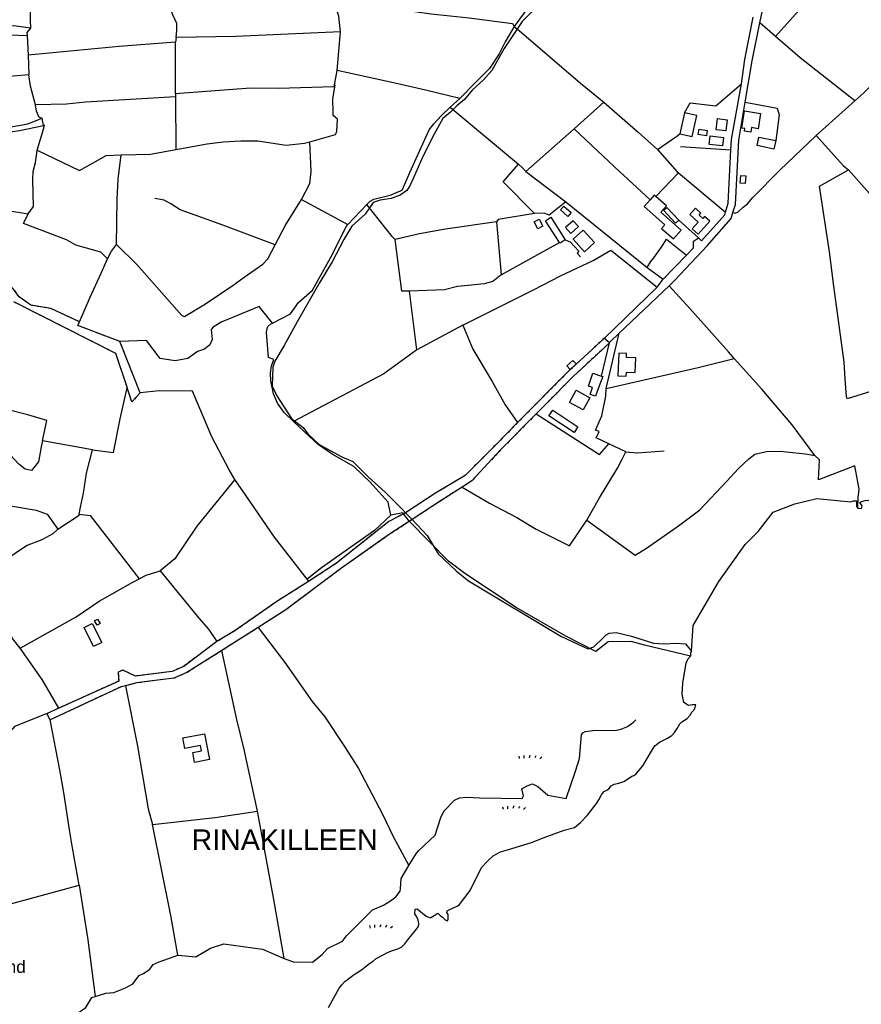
# Model space of a CAD drawing. Extents: x 119999 to 6050531, y -19778 to 3735158.
# Tile 49 of 66: x 2160877 to 2776927, y 946272 to 1667415. Entities that reach past the tile are written whole.
import ezdxf

# ---------------------------------------------------------------- set-up
doc = ezdxf.new("R2010")
doc.units = 0
doc.header["$LTSCALE"] = 20
doc.linetypes.add('PECK', pattern=[0.2, 0.1, -0.1])
for name, color, linetype in [('90 - SITE GENERALLY', 2, 'Continuous'), ('BDY_LEFT', 7, 'Continuous'), ('BLD_OTL_P', 1, 'Continuous'), ('BLD_OTL_S', 1, 'Continuous'), ('GEN_LIN_D', 3, 'Continuous'), ('LAND_SYMB', 6, 'Continuous'), ('OTHER_SYM', 6, 'Continuous'), ('ROADS', 7, 'Continuous'), ('ROADS_PCK', 7, 'PECK'), ('TOWNLAND', 7, 'Continuous'), ('WATER_FTR', 4, 'Continuous')]:
    doc.layers.add(name, color=color, linetype=linetype)
doc.styles.get("Standard").update_dxf_attribs({"font": 'arial.ttf', "height": 2})

# ---------------------------------------------------------------- blocks, each defined once
blk = doc.blocks.new('27', base_point=(148.352383, 311.221979))
for p, q in [((144.718675, 312.424787), (144.918538, 311.52541)), ((146.584048, 312.69127), (146.584048, 311.691962)), ((148.815833, 312.75789), (148.51604, 311.858512)), ((150.980998, 312.591337), (150.581275, 311.791892)), ((153.112853, 312.158305), (152.413338, 311.45879))]:
    blk.add_line(p, q)
blk = doc.blocks.new('1586')
at = {"layer": 'BDY_LEFT'}
for points in [[(122532.53, 307897.99), (122533.87, 307916.78), (122552.65, 307948.85), (122571.99, 307976.1), (122581.49, 307985.56), (122592.45, 307999.77), (122608.37, 308005.93), (122624.46, 308009.8), (122649.24, 308007.21), (122651.12, 308008), (122653.52, 308008.01), (122653.53, 308003.91), (122654.33, 308002.67)], [(122654.33, 308002.67), (122657.13, 308002.39), (122657.46, 308004.44), (122655.91, 308006.83), (122657.11, 308007.52), (122659.83, 308008.38), (122661.71, 308008.39), (122664.62, 308007.55), (122665.15, 308004.48), (122665.84, 308002.26), (122666.7, 308002.27), (122666.91, 308002.94)], [(122505.88, 307828.62), (122509.12, 307831.2), (122515.09, 307834.13), (122518.15, 307836.19), (122520.19, 307838.43), (122522.23, 307841.17), (122524.09, 307844.59), (122525.62, 307846.14), (122529.37, 307848.55), (122531.58, 307850.95), (122532.93, 307853.18), (122534.97, 307855.75), (122535.81, 307858.49), (122533.25, 307858.65), (122530.35, 307858.12), (122527.09, 307860.33), (122525.87, 307866.3), (122526.34, 307874.5), (122527.17, 307880.49), (122528.67, 307889.04), (122530.02, 307892.12), (122531.89, 307894.35)], [(122532.53, 307897.99), (122531.87, 307896.92), (122531.89, 307894.35)], [(122285.76, 307661.19), (122291.04, 307664.63), (122293.59, 307666.53), (122296.83, 307669.1), (122299.55, 307670.82), (122301.76, 307672.71), (122307.39, 307675.82), (122310.63, 307677.37), (122313.7, 307678.75), (122317.79, 307679.96), (122320.52, 307681.34), (122322.9, 307683.57), (122325.61, 307687.52), (122329.35, 307691.98), (122331.39, 307694.21), (122332.92, 307696.26), (122333.08, 307698.49), (122332.56, 307700.88), (122331.69, 307703.26), (122330.14, 307705.48), (122330.47, 307708.9), (122331.83, 307709.24), (122338.35, 307703.81), (122340.92, 307702.97), (122341.77, 307702.8), (122344.33, 307704.35), (122346.88, 307706.07), (122348.6, 307704.37), (122350.31, 307703.01), (122352.37, 307701.14), (122353.91, 307700.46), (122354.59, 307701.66), (122354.58, 307705.08), (122353.54, 307706.61), (122353.71, 307707.81), (122357.63, 307709.71), (122361.04, 307711.09), (122362.74, 307712.29), (122370.73, 307722.58), (122378.85, 307739.36), (122383.44, 307744.34), (122387.52, 307747.94), (122392.8, 307751.04), (122397.92, 307752.43), (122415.49, 307757.81), (122424.87, 307761.44), (122439.54, 307766.81), (122446.88, 307768.72), (122451.3, 307772.33), (122456.57, 307777.82), (122463.03, 307786.39), (122464.72, 307788.96), (122466.93, 307793.07), (122468.63, 307795.13), (122470.67, 307796), (122472.2, 307797.2), (122473.9, 307799.26), (122475.95, 307800.46), (122479.53, 307801.16), (122483.11, 307802.55), (122485.84, 307804.1), (122489.07, 307806.33), (122490.44, 307806.85), (122491.97, 307807.71), (122496.9, 307813.89), (122503.34, 307824.68), (122505.88, 307828.62)], [(122266.91, 307636.84), (122274.7, 307651.06), (122276.74, 307653.63), (122278.78, 307655.86), (122281.84, 307658.27), (122285.76, 307661.19)]]:
    blk.add_lwpolyline(points, dxfattribs=at)
at = {"layer": 'BLD_OTL_P'}
for points in [[(122431.03, 308074.48), (122449.45, 308062.16), (122446.65, 308057.97), (122428.23, 308070.29), (122431.03, 308074.48)], [(122176.16, 307837.44), (122179.86, 307818.52), (122168.93, 307816.38), (122167.49, 307823.74), (122174.02, 307825.02), (122173.27, 307828.88), (122161.71, 307826.62), (122160.21, 307834.32), (122176.16, 307837.44)]]:
    blk.add_lwpolyline(points, dxfattribs=at)
at = {"layer": 'BLD_OTL_S'}
blk.add_line((122527.62, 308292.19), (122524.21, 308276.76), dxfattribs=at)
for points in [[(122524.21, 308276.76), (122533.21, 308274.77), (122536.62, 308290.21), (122527.62, 308292.19)], [(122571.53, 308293.6), (122583.19, 308291.81), (122581.47, 308280.58), (122576.56, 308281.34), (122576.07, 308278.11), (122571.33, 308278.84), (122571.61, 308280.72), (122569.59, 308281.03), (122571.53, 308293.6)], [(122558.74, 308287.1), (122557.78, 308279), (122550.61, 308279.86), (122551.57, 308287.95), (122558.74, 308287.1)], [(122538.23, 308280.12), (122544.21, 308279.15), (122543.59, 308275.35), (122537.61, 308276.32), (122538.23, 308280.12)], [(122546.37, 308275.23), (122556.1, 308274.14), (122555.42, 308268.02), (122545.68, 308269.12), (122546.37, 308275.23)], [(122594.27, 308271.95), (122592.98, 308265.69), (122580.68, 308268.23), (122581.97, 308274.49), (122594.27, 308271.95)], [(122572.44, 308246.08), (122571.91, 308240.35), (122568.17, 308240.69), (122568.7, 308246.42), (122572.44, 308246.08)], [(122506.56, 308230.83), (122505.34, 308231.91), (122502.33, 308228.55)], [(122442.08, 308216.38), (122436.65, 308221.14), (122439.1, 308223.93), (122444.53, 308219.17), (122442.08, 308216.38)], [(122502.33, 308228.55), (122497.96, 308223.67), (122513.06, 308210.14), (122510.75, 308207.56), (122519.36, 308199.85), (122525.05, 308206.2), (122510.26, 308219.44), (122514.33, 308223.99), (122506.56, 308230.83)], [(122523.31, 308213.5), (122520.94, 308211.32), (122512.24, 308220.79), (122514.61, 308222.97), (122523.31, 308213.5)], [(122537.54, 308203.3), (122546.03, 308212.8), (122542.23, 308216.19), (122540.98, 308214.78), (122538.15, 308217.3), (122539.52, 308218.83), (122535.61, 308222.32), (122531.46, 308217.67), (122537.59, 308212.19), (122533.15, 308207.22), (122537.54, 308203.3)], [(122436.09, 308197.18), (122425.8, 308213.2), (122429.63, 308215.66), (122440.25, 308199.13)], [(122445.96, 308213.2), (122440.44, 308208.13), (122444.31, 308203.92), (122449.83, 308209), (122445.96, 308213.2)], [(122453.25, 308206.33), (122445.93, 308199.59), (122454.28, 308190.51), (122461.61, 308197.25), (122453.25, 308206.33)], [(122440.25, 308199.13), (122436.42, 308196.67), (122436.09, 308197.18)], [(122479.55, 308116.24), (122478.6, 308099.59), (122484.9, 308099.23), (122485.08, 308102.35), (122491.32, 308101.99), (122491.93, 308112.68), (122484.99, 308113.07), (122485.15, 308115.92), (122479.55, 308116.24)], [(122445.86, 308110.89), (122441.46, 308106.83), (122443.77, 308104.32), (122448.17, 308108.37), (122445.86, 308110.89)], [(122466.83, 308099.33), (122467.71, 308099.04), (122464.72, 308091.44), (122462.44, 308084.66), (122458.42, 308086.01), (122460.14, 308091.12), (122457.36, 308092.06), (122460.52, 308101.46), (122466.83, 308099.33)], [(122448.33, 308088.98), (122458.22, 308083.51), (122453.29, 308074.62), (122443.41, 308080.09), (122448.33, 308088.98)], [(122097.84, 307921.4), (122099.77, 307918.1), (122097.65, 307916.86), (122095.72, 307920.16), (122097.84, 307921.4)], [(122093.92, 307918.28), (122100.93, 307904.27), (122094.98, 307901.3), (122087.98, 307915.31), (122093.92, 307918.28)]]:
    blk.add_lwpolyline(points, dxfattribs=at)
at = {"layer": 'GEN_LIN_D'}
for p, q in [((122594.15, 308348.06), (122582.69, 308358.05)), ((122046.34, 308348.87), (122047.17, 308334.33)), ((122155.33, 308347.25), (122154.84, 308343.99)), ((122273.22, 308323.21), (122275.68, 308351.53)), ((122154.91, 308306.05), (122154.84, 308343.99)), ((122047.17, 308334.33), (122047.62, 308320.15)), ((122047.62, 308320.15), (122000, 308315.99)), ((122271.05, 308311.29), (122273.22, 308323.21)), ((122154.91, 308306.05), (122154.82, 308304.03)), ((122154.82, 308304.03), (122155.17, 308265.26)), ((122356.05, 308296.3), (122363.17, 308302.81)), ((122468.56, 308299.93), (122446.75, 308280.42)), ((122623.97, 308275.52), (122652.28, 308301.08)), ((122058.41, 308283.04), (122057.37, 308288.4)), ((122446.75, 308280.42), (122411.36, 308249.2)), ((122524.56, 308267.53), (122561.42, 308265.09)), ((122411.36, 308249.2), (122440.73, 308227.07)), ((122506.56, 308230.83), (122523.1, 308248.22)), ((122523.1, 308248.22), (122557.46, 308219.48)), ((122247.22, 308228.63), (122281.12, 308210.41)), ((122281.12, 308210.41), (122295.04, 308225.01)), ((122440.73, 308227.07), (122500.14, 308178.93)), ((122389.94, 308212.33), (122393.24, 308173.45)), ((122523.31, 308213.5), (122537.73, 308200.54)), ((122393.24, 308173.45), (122436.09, 308197.18)), ((122511.99, 308170.49), (122528.86, 308187.9)), ((122500.14, 308178.93), (122511.99, 308170.49)), ((122507.4, 308164.6), (122511.99, 308170.49)), ((122331.49, 308118.69), (122326.13, 308161.5)), ((122469.03, 308127.23), (122507.4, 308164.6)), ((122479.7, 308130.84), (122516.2, 308165.58)), ((122365.21, 308136.72), (122331.49, 308118.69)), ((122470.17, 308090.4), (122479.7, 308130.84)), ((122129.01, 308087.04), (122114.22, 308124.72)), ((122466.83, 308099.33), (122472.62, 308123.67)), ((122129.01, 308087.04), (122126.17, 308084.02)), ((122426.63, 308079.52), (122418.93, 308071.73)), ((122462.35, 308059.85), (122467.12, 308070.38)), ((122094.12, 308045.34), (122057.57, 308052.02)), ((122484.64, 308043.8), (122472.09, 308049.84)), ((122321.32, 307999.31), (122312.58, 307997.59)), ((122323.23, 307999.26), (122328.15, 307994.31)), ((122251.21, 307950.62), (122252.33, 307948.99)), ((122215.53, 307915.32), (122188.77, 307898.31)), ((122069.55, 307856.22), (122060.87, 307852.16)), ((122062.01, 307849.71), (122060.87, 307852.16)), ((122063.25, 307847.62), (122062.01, 307849.71))]:
    blk.add_line(p, q, dxfattribs=at)
for points in [[(122416.77, 308367.12), (122408.6, 308359.12), (122395.39, 308339.2), (122386.37, 308323.14), (122380.27, 308316.32), (122372.12, 308308.82), (122366.53, 308301.98), (122360.78, 308297.42), (122356.29, 308292.8), (122350.53, 308287.99), (122344.24, 308276.62), (122335.97, 308260.29), (122329.25, 308244.64), (122326.47, 308238.69), (122324.31, 308235.24), (122319.36, 308231.91), (122312.69, 308229.41), (122304.8, 308228.22), (122299.67, 308226.41), (122293.76, 308218.07), (122284.04, 308209.12), (122278.08, 308199.51), (122269.56, 308183.18), (122260.58, 308168.14), (122243.95, 308139.01), (122234.38, 308121.71), (122227.58, 308110.37), (122226.13, 308105.88), (122225.8, 308091.99), (122229.05, 308085.03), (122239.72, 308068.4), (122248.29, 308061.72), (122251.88, 308057.02), (122260.16, 308049.34), (122276.71, 308040.3), (122284.66, 308036.94), (122296.06, 308025.59), (122308.72, 308014.19), (122321.09, 308001.79), (122323.23, 307999.26)], [(122423.81, 308408.28), (122420.03, 308378.36), (122413.42, 308369.73), (122402.76, 308355.55)], [(122155.33, 308347.25), (122155.85, 308352.52), (122155.8, 308357.58), (122153.04, 308364.02), (122146.28, 308382.51)], [(122582.69, 308358.05), (122587.46, 308381.2), (122588.09, 308384.9)], [(122627.29, 308383.16), (122608.74, 308364.38), (122594.15, 308348.06)], [(122048.36, 308374.98), (122048.5, 308360.06), (122048.69, 308354.22)], [(122275.68, 308351.53), (122274.6, 308362.91), (122273.51, 308365.62), (122277.3, 308372.66)], [(122277.3, 308372.66), (122310.73, 308368.99), (122342.03, 308364.76), (122369.79, 308361.76), (122401.72, 308357.64), (122402.76, 308355.55)], [(122569.28, 308313.47), (122571.66, 308331.31), (122577.69, 308362.37)], [(122048.69, 308354.22), (122036.7, 308356), (122000, 308354.62), (121990.15, 308354.92)], [(122048.69, 308354.22), (122046.21, 308351.13), (122046.34, 308348.87)], [(122402.76, 308355.55), (122396.25, 308344.15), (122391.85, 308335.4), (122384.71, 308324.59), (122375, 308314.96), (122363.17, 308302.81)], [(122402.76, 308355.55), (122406.57, 308352.46), (122451.41, 308313.83), (122468.56, 308299.93)], [(122571.9, 308300.02), (122576.98, 308330.32), (122582.69, 308358.05)], [(121993.11, 308315.86), (121992.94, 308349.78), (122033.5, 308349.44), (122046.34, 308348.87)], [(122275.68, 308351.53), (122199.03, 308348.13), (122155.33, 308347.25)], [(122652.28, 308301.08), (122612.2, 308332.38), (122594.15, 308348.06)], [(122154.84, 308343.99), (122113.69, 308340.74), (122047.17, 308334.33)], [(122652.28, 308301.08), (122658.9, 308306.91), (122676.38, 308324.94)], [(122052.5, 308297.95), (122048.75, 308311.76), (122047.62, 308320.15)], [(122363.17, 308302.81), (122337.99, 308308.85), (122316.6, 308313.76), (122273.22, 308323.21)], [(122271.05, 308311.29), (122230.14, 308309.97), (122209.86, 308310.21), (122154.91, 308306.05)], [(122253.18, 308270.88), (122272.13, 308276.3), (122272.97, 308278.41), (122273.51, 308287.62), (122270.44, 308290.14), (122270.26, 308293.04), (122270.21, 308302.29), (122271.79, 308312.62), (122271.05, 308311.29)], [(122527.62, 308292.19), (122531.72, 308299.61), (122550.33, 308297.31), (122569.28, 308313.47)], [(122561.42, 308265.09), (122561.82, 308272.67), (122569.28, 308313.47)], [(122154.82, 308304.03), (122089.1, 308299.92), (122075.24, 308298.49), (122052.5, 308297.95)], [(122057.37, 308288.4), (122055.11, 308288.74), (122053.28, 308293.37), (122052.5, 308297.95)], [(122295.04, 308225.01), (122297.3, 308227.38), (122300.03, 308228.93), (122312.17, 308231.9), (122319.51, 308235.18), (122321.04, 308236.05), (122326.46, 308248.39), (122340.69, 308279.77), (122344.09, 308284.06), (122349.71, 308290.25), (122356.05, 308296.3)], [(122356.05, 308296.3), (122383.94, 308272.88), (122405.99, 308254.57)], [(122468.56, 308299.93), (122493.66, 308277.94), (122507.79, 308265.22)], [(122562.99, 308219.1), (122564.74, 308225.16), (122567.21, 308272.08), (122571.9, 308300.02)], [(122571.9, 308300.02), (122595.24, 308295.68), (122596.81, 308290.81), (122594.27, 308271.95)], [(121992.8, 308278.97), (122002.32, 308278.69), (122025.99, 308280.53), (122046.72, 308284.18), (122057.37, 308288.4)], [(122011.27, 308275.37), (122023.25, 308276.82), (122040.68, 308279.31), (122058.41, 308283.04)], [(122053.6, 308264.79), (122058.58, 308281.01), (122058.94, 308283.23), (122058.41, 308283.04)], [(122446.75, 308280.42), (122476.17, 308252.64), (122502.33, 308228.55)], [(122507.79, 308265.22), (122521.84, 308274.99), (122524.21, 308276.76)], [(122562.99, 308219.1), (122564.69, 308218.77), (122566.91, 308219.81), (122570.48, 308223.07), (122573.6, 308225.55), (122577.59, 308230.19), (122597.38, 308250.09), (122623.97, 308275.52)], [(122623.97, 308275.52), (122644.02, 308253.44), (122647.6, 308250.34)], [(122155.17, 308265.26), (122178.11, 308269.57), (122189.92, 308270.99), (122202.83, 308271.6), (122215.07, 308271.6), (122235.92, 308268.42), (122249.47, 308269.9), (122253.18, 308270.88)], [(122247.22, 308228.63), (122253.18, 308240.55), (122254.26, 308249.22), (122253.18, 308270.88)], [(122047.08, 308218.32), (122050.87, 308223.7), (122050.5, 308243.38), (122050.82, 308249.2), (122052.33, 308255.88), (122053.52, 308262.77), (122053.6, 308264.79)], [(122053.6, 308264.79), (122084.57, 308249.84), (122104.27, 308260.92), (122115.1, 308261.46)], [(122111.62, 308195.87), (122112.24, 308228.71), (122112.93, 308243.59), (122115.1, 308261.46)], [(122115.1, 308261.46), (122136.74, 308261.84), (122155.17, 308265.26)], [(122507.79, 308265.22), (122522.22, 308248.96), (122523.1, 308248.22)], [(122557.46, 308219.48), (122559.36, 308226.07), (122561.42, 308265.09)], [(122417.62, 308218.44), (122394.84, 308241.64), (122405.99, 308254.57)], [(122405.99, 308254.57), (122409.2, 308251.6), (122411.36, 308249.2)], [(122694.33, 308087.4), (122692.16, 308096.94), (122646.59, 308082.83), (122646.04, 308084.48), (122645.05, 308097.17), (122644.31, 308109.58), (122636.79, 308165.26), (122633.55, 308190.42), (122626.21, 308238.51), (122647.6, 308250.34)], [(122647.6, 308250.34), (122680.26, 308213.5), (122693.54, 308198.78), (122742.93, 308147.16)], [(122022.18, 308225.79), (122030.84, 308221.03), (122047.08, 308218.32)], [(122227.85, 308195.53), (122189.62, 308209.9), (122169.4, 308217.33), (122158.43, 308221.22), (122151.56, 308225.46), (122146.59, 308228.35), (122139.82, 308229.5)], [(122227.85, 308195.53), (122235.35, 308209.9), (122247.22, 308228.63)], [(122315.75, 308199.33), (122313.62, 308201.66), (122295.04, 308225.01)], [(122440.73, 308227.07), (122428.47, 308217.27), (122424.7, 308218.8), (122417.62, 308218.44)], [(122105.11, 308185.27), (122100.26, 308190.06), (122082.03, 308195.34), (122075.06, 308199.19), (122043.77, 308211.1), (122047.08, 308218.32)], [(122417.62, 308218.44), (122391.15, 308213.98), (122389.94, 308212.33)], [(122516.2, 308165.58), (122520.46, 308169.63), (122544, 308194.68), (122561.78, 308214.92), (122562.99, 308219.1)], [(122537.73, 308200.54), (122539.99, 308198.33), (122556.92, 308217.59), (122557.46, 308219.48)], [(122225.97, 308138.15), (122238.99, 308144.97), (122244.94, 308153.38), (122255.16, 308162.33), (122269.59, 308188.24), (122279.76, 308208.99), (122281.12, 308210.41)], [(122389.94, 308212.33), (122352.58, 308206.91), (122333.62, 308203.67), (122315.75, 308199.33)], [(122421.23, 308214.24), (122423.88, 308209.12), (122420.18, 308207.21), (122417.53, 308212.33), (122421.23, 308214.24)], [(122084.6, 308139.21), (122063.65, 308148.84), (122049.09, 308151.22), (122040.51, 308157.39), (122036.21, 308163.39), (122020.67, 308178.45), (122009.05, 308184.75), (122002.42, 308183.26), (121998.52, 308182.78), (121985.98, 308180.08), (121979.9, 308180.51), (121971.51, 308184.85), (121956.14, 308195.38), (121949.36, 308196.64)], [(122105.11, 308185.27), (122108, 308190.99), (122111.62, 308195.87)], [(122111.62, 308195.87), (122126.67, 308181.08), (122159.55, 308143.83), (122161.47, 308142.97), (122176.77, 308152.19), (122197.06, 308166), (122205.13, 308171.73), (122218.93, 308181.26), (122222.63, 308185.15), (122227.85, 308195.53)], [(122326.13, 308161.5), (122320.48, 308161.48), (122315.75, 308199.33)], [(122440.25, 308199.13), (122443.71, 308197.77), (122450.18, 308190.88), (122448.87, 308189.31), (122451.3, 308186.72)], [(122500.14, 308178.93), (122502.84, 308183.25), (122504.97, 308185.96), (122510.61, 308193.81), (122514.43, 308199.66), (122528.86, 308187.9)], [(122528.86, 308187.9), (122534.08, 308193.43), (122534.19, 308198.14), (122537.73, 308200.54)], [(122365.21, 308136.72), (122417.05, 308162.59), (122436.69, 308172.89), (122460.66, 308184.12), (122473.66, 308191.7), (122507.4, 308164.6)], [(122084.6, 308139.21), (122092.56, 308157.23), (122100.63, 308174.84), (122105.11, 308185.27)], [(122393.24, 308173.45), (122387.27, 308168.67), (122380.77, 308166.93), (122369.14, 308165.84), (122361.29, 308164.93), (122351.84, 308162.54), (122326.13, 308161.5)], [(122563.8, 308112.2), (122559.67, 308117.24), (122531.51, 308148.89), (122516.2, 308165.58)], [(122036.32, 308154.03), (122110.97, 308116.24), (122119.53, 308090.82)], [(122225.97, 308138.15), (122216.11, 308150.29), (122188.34, 308138.81), (122182.38, 308135.27), (122181.04, 308133.55), (122181.74, 308126.19), (122180.06, 308122.22), (122176.22, 308119.18), (122170.99, 308117.43), (122164.01, 308112.2), (122154.71, 308110.45), (122143.66, 308112.2), (122133.78, 308125.57), (122114.22, 308124.72)], [(122114.22, 308124.72), (122083.35, 308136.39), (122084.6, 308139.21)], [(122241.37, 308066.09), (122234.36, 308072.77), (122229.54, 308079.59), (122226.6, 308086.43), (122224.67, 308096), (122224.48, 308101.47), (122225.14, 308106.95), (122227, 308111.58), (122223.05, 308112.93), (122221.6, 308131.41), (122221.93, 308134.14), (122222.43, 308135.69), (122224.82, 308137.55), (122225.97, 308138.15)], [(122365.21, 308136.72), (122372.52, 308119.21), (122386.68, 308095.36), (122396.12, 308078.41), (122405.38, 308065.3)], [(122472.62, 308123.67), (122473.02, 308124.48), (122479.7, 308130.84)], [(122469.03, 308127.23), (122442.1, 308102.42), (122405.38, 308065.3)], [(122472.62, 308123.67), (122445.67, 308098.75), (122426.63, 308079.52)], [(122331.49, 308118.69), (122307.31, 308100.96), (122241.37, 308066.09)], [(122470.17, 308090.4), (122537.41, 308105.75), (122563.8, 308112.2)], [(122622.99, 308041.21), (122606.27, 308063.57), (122584.23, 308089.85), (122563.8, 308112.2)], [(122094.12, 308045.34), (122109.56, 308043.43), (122114.34, 308068.19), (122119.53, 308090.82)], [(122126.17, 308084.02), (122122.97, 308080.62), (122119.53, 308090.82)], [(122198.42, 308023.61), (122194.41, 308030.36), (122181.53, 308054.91), (122167.33, 308088.29), (122142.91, 308088.62), (122129.01, 308087.04)], [(122467.12, 308070.38), (122469.94, 308084.73), (122470.17, 308090.4)], [(122057.57, 308052.02), (122060.72, 308066.8), (122046.74, 308070.93), (122000.48, 308082.73), (122000.55, 308084.49)], [(122312.58, 307997.59), (122310.7, 308007.03), (122297.41, 308021.74), (122285.51, 308033.11), (122269.58, 308042.31), (122259.28, 308049.27), (122252.93, 308055.06), (122241.37, 308066.09)], [(122405.38, 308065.3), (122389.19, 308048.89), (122366.96, 308026.63), (122345.2, 308013.67), (122323.23, 307999.26)], [(122418.93, 308071.73), (122392.9, 308045.35), (122371.96, 308022.69), (122364.76, 308018.08)], [(122418.93, 308071.73), (122465.23, 308041.94), (122472.09, 308049.84)], [(122472.09, 308049.84), (122462.8, 308054.24), (122464.94, 308058.9), (122462.35, 308059.85)], [(122057.57, 308052.02), (122056.63, 308047.51), (122054.72, 308036.6), (122049.49, 308030.2), (122044.83, 308031.32), (122040.18, 308034.85), (122034.23, 308041.57), (122028.56, 308048.23), (122021.85, 308049.98), (122013.47, 308049.59), (121993.25, 308048.9), (121992.62, 308051.96), (121990.44, 308052.04)], [(122084.49, 307998.36), (122085.36, 308003.33), (122087.55, 308013.6), (122089.68, 308028.17), (122094.12, 308045.34)], [(122455.97, 307993.86), (122491.46, 307968.11), (122499.63, 307973.44), (122523.13, 307989.78), (122538.8, 308001.47), (122558.52, 308022.41), (122566.99, 308031.68), (122574.5, 308038.71), (122579.06, 308042.29), (122587.63, 308044.24), (122597.54, 308044.29), (122616.08, 308042.47), (122622.99, 308041.21)], [(122455.97, 307993.86), (122465.33, 308010.21), (122478.39, 308031.97), (122481.77, 308038.65), (122484.64, 308043.8)], [(122484.64, 308043.8), (122492.8, 308043.1), (122512.57, 308044.72)], [(122654.33, 308002.67), (122654.72, 308010.42), (122655.28, 308016.53), (122652.27, 308033.54), (122625.53, 308023.41), (122626.4, 308038.03), (122622.99, 308041.21)], [(122198.42, 308023.61), (122170.45, 307989.4), (122154.54, 307965.54), (122143.59, 307956.67)], [(122251.21, 307950.62), (122227.49, 307981.44), (122206.76, 308011.64), (122198.42, 308023.61)], [(121944.58, 308016.82), (122000, 308009.01), (122022.54, 308006.21), (122052.91, 308001.28), (122060.88, 307998.29), (122068.76, 307987.34)], [(122364.76, 308018.08), (122349.33, 308008.2), (122328.15, 307994.31)], [(122364.76, 308018.08), (122384.88, 308006.42), (122404.75, 307995.75), (122419.05, 307987.32), (122443.31, 307975.18), (122455.97, 307993.86)], [(122068.76, 307987.34), (122084.36, 307997.55), (122084.49, 307998.36)], [(122084.49, 307998.36), (122092.47, 307997.37), (122128.32, 307950.85)], [(122328.15, 307994.31), (122311.66, 307983.49), (122275.73, 307958.21), (122235.8, 307928.28), (122215.53, 307915.32)], [(122312.58, 307997.59), (122300.47, 307986.22), (122261.84, 307958.86), (122251.21, 307950.62)], [(122323.23, 307999.26), (122311.19, 307993), (122272.71, 307962.35), (122252.33, 307948.99)], [(122328.15, 307994.31), (122339.24, 307982.57), (122347.27, 307969.09), (122360.4, 307956.66), (122369.45, 307949.45), (122437, 307908.95), (122452.61, 307901.48), (122457.07, 307899.52), (122461.19, 307901.12), (122468.29, 307907.9), (122470.14, 307909.84), (122472.47, 307911.01), (122477.54, 307911.55), (122488.8, 307908.81), (122504.77, 307903.84), (122512.58, 307903.26), (122521.19, 307903.66), (122528.35, 307903.38), (122532.53, 307897.99)], [(122012.99, 307953.02), (122029.37, 307963.96), (122045.77, 307975.41), (122057.32, 307979.73), (122065.35, 307984.19), (122068.76, 307987.34)], [(122041.31, 307900.22), (122082.22, 307923.12), (122099.02, 307934.43), (122123.75, 307948.47), (122128.32, 307950.85)], [(122128.32, 307950.85), (122133.43, 307953.5), (122143.59, 307956.67)], [(122143.59, 307956.67), (122171.92, 307922.09), (122179.16, 307913.95), (122185.09, 307904.92)], [(122252.33, 307948.99), (122229.78, 307934.76), (122198.55, 307912.94), (122185.09, 307904.92)], [(122215.53, 307915.32), (122235.01, 307889.61), (122254.92, 307861.01), (122264.17, 307849.71), (122278.68, 307828.12), (122288.88, 307812.02), (122306.42, 307778.42), (122314.25, 307762.21), (122325.8, 307740.92)], [(122041.31, 307900.22), (122035.51, 307907.24), (122033.41, 307911.77)], [(122069.55, 307856.22), (122057.32, 307877.09), (122041.31, 307900.22)], [(122185.09, 307904.92), (122160.92, 307886.79), (122152.37, 307883.07), (122125.6, 307879.71), (122116.34, 307884.04), (122112.91, 307882.65), (122113.34, 307875.99), (122069.55, 307856.22)], [(122188.77, 307898.31), (122163.33, 307882.25), (122153.74, 307878.07), (122126.53, 307874.66), (122118.2, 307872.63)], [(122215.03, 307780.74), (122205.3, 307825.89), (122199.9, 307847.86), (122188.77, 307898.31)], [(122118.2, 307872.63), (122115.08, 307871.87), (122063.25, 307847.62)], [(122118.2, 307872.63), (122127.05, 307828.41), (122134.98, 307782.32), (122138.05, 307771.07)], [(122060.87, 307852.16), (122037.19, 307842.65), (122025.37, 307829.44), (122018.72, 307822.74)], [(122077.36, 307767.14), (122073.06, 307794.52), (122070.22, 307811.07), (122063.25, 307847.62)], [(122325.8, 307740.92), (122331.42, 307749.94), (122333.13, 307751.88), (122344.91, 307763.18), (122349.19, 307776.01), (122351.33, 307780.75), (122359.18, 307788.68), (122362.92, 307790.47), (122368.05, 307790.89), (122377.71, 307790.54), (122408.67, 307789.89), (122409.65, 307791.87), (122408.44, 307796.99), (122412.37, 307799.18), (122416.31, 307800.77), (122420.06, 307798.82), (122427.39, 307792.54), (122441, 307790.04), (122447.61, 307809.99), (122450.53, 307819.27), (122452.22, 307836.63), (122453.2, 307838.21), (122454.78, 307839.2), (122460.29, 307839.82), (122477.64, 307840.1), (122481.19, 307840.9), (122485.71, 307842.7), (122490.23, 307845.88), (122491.9, 307847.55)], [(122138.05, 307771.07), (122183.86, 307776.02), (122215.03, 307780.74)], [(122234.41, 307672.93), (122226.98, 307716.02), (122215.03, 307780.74)], [(122156.52, 307675.24), (122151.42, 307704.28), (122138.05, 307771.07)], [(122084.37, 307726.53), (122079.45, 307753.81), (122077.36, 307767.14)], [(122234.41, 307672.93), (122241.04, 307670.42), (122255.23, 307670.09), (122262.31, 307675.84), (122266.23, 307680.19), (122277.25, 307685.57), (122279.99, 307689.33), (122299.02, 307708.54), (122307.09, 307711.93), (122312.21, 307715.11), (122316.14, 307717.89), (122319.47, 307722.24), (122319.65, 307724.21), (122320.02, 307731.32), (122325.8, 307740.92)], [(121942.03, 307689.63), (122000, 307703.61), (122084.37, 307726.53)], [(122084.37, 307726.53), (122090.78, 307686.59), (122096.09, 307645.03)], [(122156.52, 307675.24), (122169.76, 307673.93), (122180.57, 307680.49), (122190.22, 307683.49), (122218.49, 307679.58), (122234.41, 307672.93)], [(122096.09, 307645.03), (122103.83, 307647.4), (122109.73, 307648), (122118.4, 307651.26), (122123.61, 307654.36), (122128.26, 307660.38), (122131.57, 307661.73), (122136.08, 307665.1), (122138.63, 307668.46), (122142.96, 307670.46), (122156.52, 307675.24)], [(122040.45, 307608.14), (122050.78, 307608.51), (122063.75, 307617.64), (122079.07, 307629.94), (122089.29, 307636.89), (122093.78, 307644.32), (122096.09, 307645.03)]]:
    blk.add_lwpolyline(points, dxfattribs=at)
at = {"layer": 'ROADS'}
for p, q in [((122511.99, 308170.49), (122528.86, 308187.9)), ((122507.4, 308164.6), (122511.99, 308170.49)), ((122469.03, 308127.23), (122507.4, 308164.6)), ((122479.7, 308130.84), (122516.2, 308165.58)), ((122471.02, 308125.11), (122469.03, 308127.23)), ((122472.62, 308123.67), (122471.02, 308125.11))]:
    blk.add_line(p, q, dxfattribs=at)
for points in [[(122582.69, 308358.05), (122587.46, 308381.2), (122588.09, 308384.9)], [(122569.28, 308313.47), (122571.66, 308331.31), (122577.69, 308362.37)], [(122571.9, 308300.02), (122576.98, 308330.32), (122582.69, 308358.05)], [(122561.42, 308265.09), (122561.82, 308272.67), (122569.28, 308313.47)], [(122562.99, 308219.1), (122564.74, 308225.16), (122567.21, 308272.08), (122571.9, 308300.02)], [(122557.46, 308219.48), (122559.36, 308226.07), (122561.42, 308265.09)], [(122516.2, 308165.58), (122520.46, 308169.63), (122544, 308194.68), (122561.78, 308214.92), (122562.99, 308219.1)], [(122537.73, 308200.54), (122539.99, 308198.33), (122556.92, 308217.59), (122557.46, 308219.48)], [(122528.86, 308187.9), (122534.08, 308193.43), (122534.19, 308198.14), (122537.73, 308200.54)], [(122472.62, 308123.67), (122473.02, 308124.48), (122479.7, 308130.84)]]:
    blk.add_lwpolyline(points, dxfattribs=at)
at = {"layer": 'ROADS_PCK'}
for p, q in [((122129.01, 308087.04), (122114.22, 308124.72)), ((122471.02, 308125.11), (122469.03, 308127.23)), ((122472.62, 308123.67), (122471.02, 308125.11)), ((122129.01, 308087.04), (122126.17, 308084.02)), ((122426.63, 308079.52), (122418.93, 308071.73)), ((122215.53, 307915.32), (122188.77, 307898.31)), ((122069.55, 307856.22), (122060.87, 307852.16)), ((122062.01, 307849.71), (122060.87, 307852.16)), ((122063.25, 307847.62), (122062.01, 307849.71))]:
    blk.add_line(p, q, dxfattribs=at)
for points in [[(122084.6, 308139.21), (122063.65, 308148.84), (122049.09, 308151.22), (122040.51, 308157.39), (122036.21, 308163.39), (122020.67, 308178.45), (122009.05, 308184.75), (122002.42, 308183.26), (121998.52, 308182.78), (121985.98, 308180.08), (121979.9, 308180.51), (121971.51, 308184.85), (121956.14, 308195.38), (121949.36, 308196.64)], [(122036.32, 308154.03), (122110.97, 308116.24), (122119.53, 308090.82)], [(122114.22, 308124.72), (122083.35, 308136.39), (122084.6, 308139.21)], [(122469.03, 308127.23), (122442.1, 308102.42), (122405.38, 308065.3)], [(122472.62, 308123.67), (122445.67, 308098.75), (122426.63, 308079.52)], [(122126.17, 308084.02), (122122.97, 308080.62), (122119.53, 308090.82)], [(122405.38, 308065.3), (122389.19, 308048.89), (122366.96, 308026.63), (122345.2, 308013.67), (122323.23, 307999.26)], [(122418.93, 308071.73), (122392.9, 308045.35), (122371.96, 308022.69), (122364.76, 308018.08)], [(122364.76, 308018.08), (122349.33, 308008.2), (122328.15, 307994.31)], [(122328.15, 307994.31), (122311.66, 307983.49), (122275.73, 307958.21), (122235.8, 307928.28), (122215.53, 307915.32)], [(122323.23, 307999.26), (122311.19, 307993), (122272.71, 307962.35), (122252.33, 307948.99)], [(122252.33, 307948.99), (122229.78, 307934.76), (122198.55, 307912.94), (122185.09, 307904.92)], [(122185.09, 307904.92), (122160.92, 307886.79), (122152.37, 307883.07), (122125.6, 307879.71), (122116.34, 307884.04), (122112.91, 307882.65), (122113.34, 307875.99), (122069.55, 307856.22)], [(122188.77, 307898.31), (122163.33, 307882.25), (122153.74, 307878.07), (122126.53, 307874.66), (122118.2, 307872.63)], [(122118.2, 307872.63), (122115.08, 307871.87), (122063.25, 307847.62)]]:
    blk.add_lwpolyline(points, dxfattribs=at)
at = {"layer": 'TOWNLAND'}
for p, q in [((122356.05, 308296.3), (122363.17, 308302.81)), ((122281.12, 308210.41), (122295.04, 308225.01)), ((122321.32, 307999.31), (122312.58, 307997.59)), ((122251.21, 307950.62), (122252.33, 307948.99)), ((122069.55, 307856.22), (122060.87, 307852.16))]:
    blk.add_line(p, q, dxfattribs=at)
for points in [[(122423.81, 308408.28), (122420.03, 308378.36), (122413.42, 308369.73), (122402.76, 308355.55)], [(122402.76, 308355.55), (122396.25, 308344.15), (122391.85, 308335.4), (122384.71, 308324.59), (122375, 308314.96), (122363.17, 308302.81)], [(122295.04, 308225.01), (122297.3, 308227.38), (122300.03, 308228.93), (122312.17, 308231.9), (122319.51, 308235.18), (122321.04, 308236.05), (122326.46, 308248.39), (122340.69, 308279.77), (122344.09, 308284.06), (122349.71, 308290.25), (122356.05, 308296.3)], [(122225.97, 308138.15), (122238.99, 308144.97), (122244.94, 308153.38), (122255.16, 308162.33), (122269.59, 308188.24), (122279.76, 308208.99), (122281.12, 308210.41)], [(122241.37, 308066.09), (122234.36, 308072.77), (122229.54, 308079.59), (122226.6, 308086.43), (122224.67, 308096), (122224.48, 308101.47), (122225.14, 308106.95), (122227, 308111.58), (122223.05, 308112.93), (122221.6, 308131.41), (122221.93, 308134.14), (122222.43, 308135.69), (122224.82, 308137.55), (122225.97, 308138.15)], [(122312.58, 307997.59), (122310.7, 308007.03), (122297.41, 308021.74), (122285.51, 308033.11), (122269.58, 308042.31), (122259.28, 308049.27), (122252.93, 308055.06), (122241.37, 308066.09)], [(122532.53, 307897.99), (122533.87, 307916.78), (122552.65, 307948.85), (122571.99, 307976.1), (122581.49, 307985.56), (122592.45, 307999.77), (122608.37, 308005.93), (122624.46, 308009.8), (122649.24, 308007.21), (122651.12, 308008), (122653.52, 308008.01), (122653.53, 308003.91), (122654.33, 308002.67)], [(122654.33, 308002.67), (122657.13, 308002.39), (122657.46, 308004.44), (122655.91, 308006.83), (122657.11, 308007.52), (122659.83, 308008.38), (122661.71, 308008.39), (122664.62, 308007.55), (122665.15, 308004.48), (122665.84, 308002.26), (122666.7, 308002.27), (122666.91, 308002.94)], [(122312.58, 307997.59), (122300.47, 307986.22), (122261.84, 307958.86), (122251.21, 307950.62)], [(122531.89, 307894.35), (122498.23, 307902.37), (122488.46, 307905.07), (122471.69, 307904.82), (122462.49, 307897.59), (122440.7, 307908.95), (122404.33, 307930), (122366.74, 307954.81), (122354.72, 307963.82), (122326.18, 307992.95), (122321.32, 307999.31)], [(122252.33, 307948.99), (122229.78, 307934.76), (122198.55, 307912.94), (122185.09, 307904.92)], [(122185.09, 307904.92), (122160.92, 307886.79), (122152.37, 307883.07), (122125.6, 307879.71), (122116.34, 307884.04), (122112.91, 307882.65), (122113.34, 307875.99), (122069.55, 307856.22)], [(122505.88, 307828.62), (122509.12, 307831.2), (122515.09, 307834.13), (122518.15, 307836.19), (122520.19, 307838.43), (122522.23, 307841.17), (122524.09, 307844.59), (122525.62, 307846.14), (122529.37, 307848.55), (122531.58, 307850.95), (122532.93, 307853.18), (122534.97, 307855.75), (122535.81, 307858.49), (122533.25, 307858.65), (122530.35, 307858.12), (122527.09, 307860.33), (122525.87, 307866.3), (122526.34, 307874.5), (122527.17, 307880.49), (122528.67, 307889.04), (122530.02, 307892.12), (122531.89, 307894.35)], [(122532.53, 307897.99), (122531.87, 307896.92), (122531.89, 307894.35)], [(122060.87, 307852.16), (122037.19, 307842.65), (122025.37, 307829.44), (122018.72, 307822.74)], [(122285.76, 307661.19), (122291.04, 307664.63), (122293.59, 307666.53), (122296.83, 307669.1), (122299.55, 307670.82), (122301.76, 307672.71), (122307.39, 307675.82), (122310.63, 307677.37), (122313.7, 307678.75), (122317.79, 307679.96), (122320.52, 307681.34), (122322.9, 307683.57), (122325.61, 307687.52), (122329.35, 307691.98), (122331.39, 307694.21), (122332.92, 307696.26), (122333.08, 307698.49), (122332.56, 307700.88), (122331.69, 307703.26), (122330.14, 307705.48), (122330.47, 307708.9), (122331.83, 307709.24), (122338.35, 307703.81), (122340.92, 307702.97), (122341.77, 307702.8), (122344.33, 307704.35), (122346.88, 307706.07), (122348.6, 307704.37), (122350.31, 307703.01), (122352.37, 307701.14), (122353.91, 307700.46), (122354.59, 307701.66), (122354.58, 307705.08), (122353.54, 307706.61), (122353.71, 307707.81), (122357.63, 307709.71), (122361.04, 307711.09), (122362.74, 307712.29), (122370.73, 307722.58), (122378.85, 307739.36), (122383.44, 307744.34), (122387.52, 307747.94), (122392.8, 307751.04), (122397.92, 307752.43), (122415.49, 307757.81), (122424.87, 307761.44), (122439.54, 307766.81), (122446.88, 307768.72), (122451.3, 307772.33), (122456.57, 307777.82), (122463.03, 307786.39), (122464.72, 307788.96), (122466.93, 307793.07), (122468.63, 307795.13), (122470.67, 307796), (122472.2, 307797.2), (122473.9, 307799.26), (122475.95, 307800.46), (122479.53, 307801.16), (122483.11, 307802.55), (122485.84, 307804.1), (122489.07, 307806.33), (122490.44, 307806.85), (122491.97, 307807.71), (122496.9, 307813.89), (122503.34, 307824.68), (122505.88, 307828.62)], [(122266.91, 307636.84), (122274.7, 307651.06), (122276.74, 307653.63), (122278.78, 307655.86), (122281.84, 307658.27), (122285.76, 307661.19)]]:
    blk.add_lwpolyline(points, dxfattribs=at)
at = {"layer": 'WATER_FTR'}
for points in [[(122416.77, 308367.12), (122408.6, 308359.12), (122395.39, 308339.2), (122386.37, 308323.14), (122380.27, 308316.32), (122372.12, 308308.82), (122366.53, 308301.98), (122360.78, 308297.42), (122356.29, 308292.8), (122350.53, 308287.99), (122344.24, 308276.62), (122335.97, 308260.29), (122329.25, 308244.64), (122326.47, 308238.69), (122324.31, 308235.24), (122319.36, 308231.91), (122312.69, 308229.41), (122304.8, 308228.22), (122299.67, 308226.41), (122293.76, 308218.07), (122284.04, 308209.12), (122278.08, 308199.51), (122269.56, 308183.18), (122260.58, 308168.14), (122243.95, 308139.01), (122234.38, 308121.71), (122227.58, 308110.37), (122226.13, 308105.88), (122225.8, 308091.99), (122229.05, 308085.03), (122239.72, 308068.4), (122248.29, 308061.72), (122251.88, 308057.02), (122260.16, 308049.34), (122276.71, 308040.3), (122284.66, 308036.94), (122296.06, 308025.59), (122308.72, 308014.19), (122321.09, 308001.79), (122323.23, 307999.26)], [(122532.53, 307897.99), (122533.87, 307916.78), (122552.65, 307948.85), (122571.99, 307976.1), (122581.49, 307985.56), (122592.45, 307999.77), (122608.37, 308005.93), (122624.46, 308009.8), (122649.24, 308007.21), (122651.12, 308008), (122653.52, 308008.01), (122653.53, 308003.91), (122654.33, 308002.67)], [(122654.33, 308002.67), (122657.13, 308002.39), (122657.46, 308004.44), (122655.91, 308006.83), (122657.11, 308007.52), (122659.83, 308008.38), (122661.71, 308008.39), (122664.62, 308007.55), (122665.15, 308004.48), (122665.84, 308002.26), (122666.7, 308002.27), (122666.91, 308002.94)], [(122328.15, 307994.31), (122339.24, 307982.57), (122347.27, 307969.09), (122360.4, 307956.66), (122369.45, 307949.45), (122437, 307908.95), (122452.61, 307901.48), (122457.07, 307899.52), (122461.19, 307901.12), (122468.29, 307907.9), (122470.14, 307909.84), (122472.47, 307911.01), (122477.54, 307911.55), (122488.8, 307908.81), (122504.77, 307903.84), (122512.58, 307903.26), (122521.19, 307903.66), (122528.35, 307903.38), (122532.53, 307897.99)], [(122505.88, 307828.62), (122509.12, 307831.2), (122515.09, 307834.13), (122518.15, 307836.19), (122520.19, 307838.43), (122522.23, 307841.17), (122524.09, 307844.59), (122525.62, 307846.14), (122529.37, 307848.55), (122531.58, 307850.95), (122532.93, 307853.18), (122534.97, 307855.75), (122535.81, 307858.49), (122533.25, 307858.65), (122530.35, 307858.12), (122527.09, 307860.33), (122525.87, 307866.3), (122526.34, 307874.5), (122527.17, 307880.49), (122528.67, 307889.04), (122530.02, 307892.12), (122531.89, 307894.35)], [(122532.53, 307897.99), (122531.87, 307896.92), (122531.89, 307894.35)], [(122285.76, 307661.19), (122291.04, 307664.63), (122293.59, 307666.53), (122296.83, 307669.1), (122299.55, 307670.82), (122301.76, 307672.71), (122307.39, 307675.82), (122310.63, 307677.37), (122313.7, 307678.75), (122317.79, 307679.96), (122320.52, 307681.34), (122322.9, 307683.57), (122325.61, 307687.52), (122329.35, 307691.98), (122331.39, 307694.21), (122332.92, 307696.26), (122333.08, 307698.49), (122332.56, 307700.88), (122331.69, 307703.26), (122330.14, 307705.48), (122330.47, 307708.9), (122331.83, 307709.24), (122338.35, 307703.81), (122340.92, 307702.97), (122341.77, 307702.8), (122344.33, 307704.35), (122346.88, 307706.07), (122348.6, 307704.37), (122350.31, 307703.01), (122352.37, 307701.14), (122353.91, 307700.46), (122354.59, 307701.66), (122354.58, 307705.08), (122353.54, 307706.61), (122353.71, 307707.81), (122357.63, 307709.71), (122361.04, 307711.09), (122362.74, 307712.29), (122370.73, 307722.58), (122378.85, 307739.36), (122383.44, 307744.34), (122387.52, 307747.94), (122392.8, 307751.04), (122397.92, 307752.43), (122415.49, 307757.81), (122424.87, 307761.44), (122439.54, 307766.81), (122446.88, 307768.72), (122451.3, 307772.33), (122456.57, 307777.82), (122463.03, 307786.39), (122464.72, 307788.96), (122466.93, 307793.07), (122468.63, 307795.13), (122470.67, 307796), (122472.2, 307797.2), (122473.9, 307799.26), (122475.95, 307800.46), (122479.53, 307801.16), (122483.11, 307802.55), (122485.84, 307804.1), (122489.07, 307806.33), (122490.44, 307806.85), (122491.97, 307807.71), (122496.9, 307813.89), (122503.34, 307824.68), (122505.88, 307828.62)], [(122266.91, 307636.84), (122274.7, 307651.06), (122276.74, 307653.63), (122278.78, 307655.86), (122281.84, 307658.27), (122285.76, 307661.19)]]:
    blk.add_lwpolyline(points, dxfattribs=at)
at = {"layer": 'LAND_SYMB', "xscale": 2, "yscale": 2}
for p, rotation in [((122413.45, 307818.63), 0.0002917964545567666), ((122401.59, 307781.51), 0.0002918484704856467), ((122304.23, 307694.5), 0.0002918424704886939)]:
    blk.add_blockref('27', p, dxfattribs=dict(at, rotation=rotation))
at = {"layer": 'OTHER_SYM', "linetype": 'Continuous', "insert": (121967.76, 307644.57), "char_height": 9, "width": 201.6, "attachment_point": 7, "rotation": 0.00029}
blk.add_mtext('{\\fArial|b0|i0|c0|p34;Rinakilleen\\PBurial Ground\\P(Disused )}', dxfattribs=at)
at = {"layer": 'TOWNLAND', "linetype": 'Continuous', "insert": (122166.65, 307752.35), "char_height": 15, "width": 288, "attachment_point": 7, "rotation": 0.00029}
blk.add_mtext('{\\fArial|b0|i0|c0|p34;RINAKILLEEN }', dxfattribs=at)

msp = doc.modelspace()

# ---------------------------------------------------------------- block references
at = {"layer": '90 - SITE GENERALLY', "xscale": 1000, "yscale": 1000, "zscale": 1000}
msp.add_blockref('1586', (-119880000.2, -306692999.7), dxfattribs=at)

doc.saveas('drawing.dxf')
